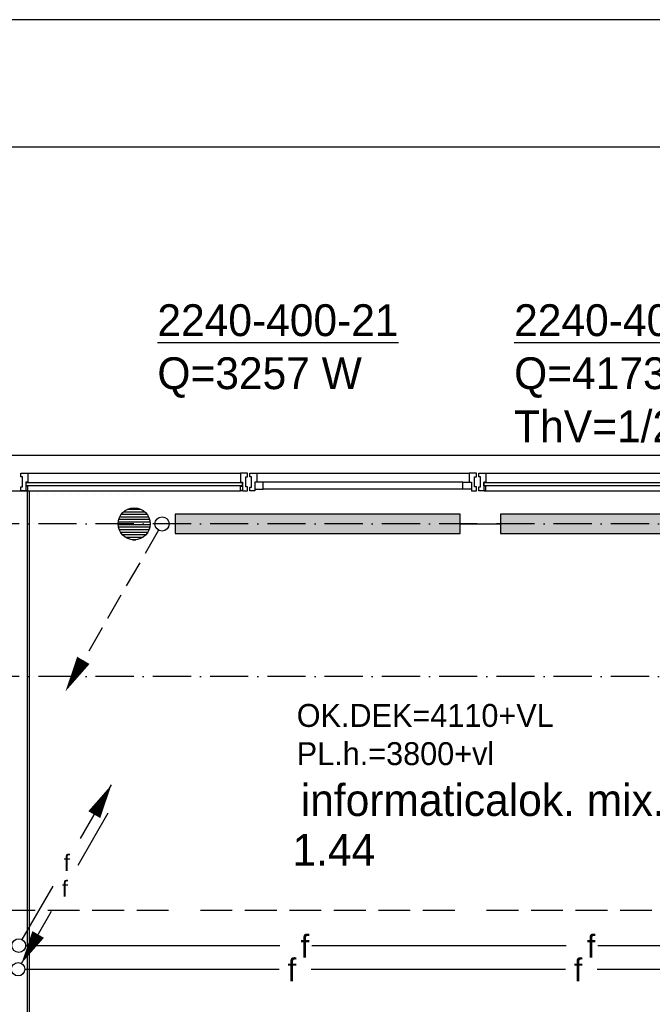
# Model space of a CAD drawing. Extents: x -41378 to 114803, y -24080 to 82188.
# Tile 24 of 137: x -7609 to -2635, y 74453 to 82188. Entities that reach past the tile are written whole.
import ezdxf
from ezdxf.enums import TextEntityAlignment as Align

# ---------------------------------------------------------------- set-up
doc = ezdxf.new("R2010")
doc.units = 0
doc.header["$LTSCALE"] = 50
for name, pattern in [('2322102', [45, 5, -2, 5, -2, 5, -2, 5, -2, 5, -2, 5, -5]), ('2322107', [2000, 1000, 1000]), ('2322140', [45, 40, -5]), ('DASHDOT', [9, 6, -1.5, 0, -1.5])]:
    doc.linetypes.add(name, pattern=pattern)
doc.layers.get('0').update_dxf_attribs({"linetype": 'CONTINUOUS'})
for name, color, linetype in [('00KAD025', 2, 'CONTINUOUS'), ('00KAD070', 5, 'CONTINUOUS'), ('AL$7----_STRAMIEN', 1, 'DASHDOT'), ('AL21----_BUITENWAND', 4, 'CONTINUOUS'), ('AL22----_BINNENWAND', 7, 'CONTINUOUS'), ('AL28----_KONSTRUKTIE', 3, 'CONTINUOUS'), ('AL31----_BUITENKOZ', 7, 'CONTINUOUS'), ('ALXAA---_GEWBETON', 12, 'CONTINUOUS'), ('ALXOU---_GLAS', 7, 'CONTINUOUS'), ('BOUW', 8, 'CONTINUOUS'), ('KABELGGOOT1', 8, 'CONTINUOUS'), ('WI561---', 1, 'CONTINUOUS'), ('WL$1----', 3, 'CONTINUOUS'), ('WL5448--', 4, 'CONTINUOUS'), ('WL561---', 4, 'CONTINUOUS'), ('WL561---_AANVOER', 4, 'CONTINUOUS'), ('WL561---_RETOUR', 4, 'CONTINUOUS'), ('WL5627--', 4, 'CONTINUOUS'), ('WM5448--', 1, 'CONTINUOUS')]:
    doc.layers.add(name, color=color, linetype=linetype)
doc.layers.get('0').freeze()
doc.styles.add('BURO-018', font='BUROFONT.shx', dxfattribs={"height": 90})
doc.styles.add('BURO-025', font='BUROFONT.shx', dxfattribs={"height": 250})

# ---------------------------------------------------------------- blocks, each defined once
blk = doc.blocks.new('LDV1')
at = {"color": 0, "linetype": 'CONTINUOUS'}
for p, q in [((4.5, 7.794), (6.75, 11.691)), ((0.25, 0.433), (2.5, 4.33))]:
    blk.add_line(p, q, dxfattribs=at)
blk.add_lwpolyline([(6.75, 11.691, 0, 1, 0), (5.5, 9.526, 1, 1, 0)], format="xyseb", dxfattribs=at)
blk.add_circle((0, 0), 0.5, dxfattribs=at)
at = {"color": 0, "linetype": 'CONTINUOUS', "style": 'BURO-018'}
blk.add_attdef('LD_TEXT1', text='', height=1.8, dxfattribs=at).set_placement((3.5, 6.062), align=Align.MIDDLE)
blk = doc.blocks.new('LDV3')
at = {"color": 0, "linetype": 'CONTINUOUS'}
for p, q in [((4.5, 7.794), (6.75, 11.691)), ((0.25, 0.433), (2.5, 4.33))]:
    blk.add_line(p, q, dxfattribs=at)
blk.add_lwpolyline([(0.25, 0.433, 0, 1, 0), (1.5, 2.598, 1, 1, 0)], format="xyseb", dxfattribs=at)
blk.add_circle((0, 0), 0.5, dxfattribs=at)
at = {"color": 0, "linetype": 'CONTINUOUS', "style": 'BURO-018'}
blk.add_attdef('LD_TEXT1', text='', height=1.8, dxfattribs=at).set_placement((3.5, 6.062), align=Align.MIDDLE)
blk = doc.blocks.new('CVRINFO2')
at = {"color": 0, "linetype": 'CONTINUOUS', "style": 'BURO-025'}
for tag, p in [('CV_TEXT125', (0, 0)), ('CV_TEXT225', (0, -4.167)), ('CV_TEXT325', (0, -8.333)), ('CV_TEXT425', (0, -12.5))]:
    blk.add_attdef(tag, p, '', height=2.5, dxfattribs=at)
blk = doc.blocks.new('2322401')
at = {"color": 0, "linetype": 'CONTINUOUS'}
for p, q in [((-0.5, 0.5, 1), (-0.5, 0.5)), ((-0.5, 0.5, 1), (-0.5, -0.5, 1)), ((0.5, 0.5, 1), (-0.5, 0.5, 1)), ((0.5, 0.5), (-0.5, 0.5)), ((-0.5, 0.5), (-0.5, -0.5)), ((0.5, 0.5, 1), (0.5, 0.5)), ((0.5, -0.5, 1), (0.5, 0.5, 1)), ((0.5, -0.5), (0.5, 0.5)), ((-0.5, -0.5, 1), (-0.5, -0.5)), ((-0.5, -0.5, 1), (0.5, -0.5, 1)), ((-0.5, -0.5), (0.5, -0.5)), ((0.5, -0.5, 1), (0.5, -0.5))]:
    blk.add_line(p, q, dxfattribs=at)
blk = doc.blocks.new('CVHATCH1')
at = {"color": 0, "linetype": 'CONTINUOUS'}
blk.add_solid([(-0.5, -0.5), (0.5, -0.5), (-0.5, 0.5), (0.5, 0.5)], dxfattribs=at)
blk = doc.blocks.new('LDV2108')
at = {"color": 0, "linetype": 'CONTINUOUS'}
for p, q in [((-0.25, -0.433), (-1.187, -2.057)), ((-1.562, -2.706), (-2.5, -4.33)), ((-2.875, -4.98), (-3.812, -6.603)), ((-4.187, -7.253), (-5.125, -8.877)), ((-5.5, -9.526), (-6.437, -11.15))]:
    blk.add_line(p, q, dxfattribs=at)
blk.add_lwpolyline([(-6.75, -11.691, 0, 1, 0), (-5.5, -9.526, 1, 1, 0)], format="xyseb", dxfattribs=at)
blk.add_circle((0, 0), 0.5, dxfattribs=at)
blk = doc.blocks.new('2322140-1')
at = {"layer": 'WM5448--', "color": 0, "style": 'BURO-018'}
for p in [(-5366.8, 74914.4), (-3116.8, 74914.4), (-5469, 74729), (-3219, 74729)]:
    blk.add_text('f', height=180, rotation=360, dxfattribs=at).set_placement(p, align=Align.MIDDLE)

msp = doc.modelspace()

# ---------------------------------------------------------------- linework, layer by layer
at = {"layer": '00KAD025', "linetype": 'CONTINUOUS'}
msp.add_line((114803.4, 82187.6), (-41378.4, 82187.6), dxfattribs=at)
at = {"layer": '00KAD070', "linetype": 'CONTINUOUS'}
msp.add_line((113803.4, 81187.6), (-40378.4, 81187.6), dxfattribs=at)
at = {"layer": 'AL$7----_STRAMIEN', "color": 1}
for p, q in [((6791, 78227.3), (-30136.5, 78227.3)), ((6791, 77027.3), (-30136.5, 77027.3))]:
    msp.add_line(p, q, dxfattribs=at)
at = {"layer": 'AL21----_BUITENWAND', "color": 8}
msp.add_line((-26149, 78767.3), (7331, 78767.3), dxfattribs=at)
at = {"layer": 'AL22----_BINNENWAND', "color": 8}
for p, q in [((-7684, 78487.3), (-7534, 78487.3)), ((-7534, 78487.3), (-7534, 71877.3))]:
    msp.add_line(p, q, dxfattribs=at)
at = {"layer": 'AL22----_BINNENWAND', "color": 8, "linetype": 'CONTINUOUS'}
msp.add_line((-7549, 78487.3), (-7549, 71877.3), dxfattribs=at)
at = {"layer": 'AL28----_KONSTRUKTIE', "color": 8}
msp.add_circle((-6709, 78227.3), 125, dxfattribs=at)
at = {"layer": 'AL31----_BUITENKOZ', "color": 8, "linetype": 'CONTINUOUS'}
for p, q in [((-7600, 78620.3), (-7600, 78626.3)), ((-7600, 78626.3), (-7581.1, 78626.3)), ((-7600, 78606.8), (-7600, 78620.3)), ((-7600, 78597.3), (-7600, 78606.8)), ((-7600, 78606.8), (-7600, 78606.8)), ((-7586, 78597.3), (-7600, 78597.3)), ((-7586, 78517.3), (-7586, 78597.3)), ((-7581.1, 78626.3), (-7544, 78626.3)), ((-7544, 78626.3), (-7544, 78619.3)), ((-7544, 78619.3), (-7544, 78615.3)), ((-7544, 78615.3), (-7544, 78607.3)), ((-7544, 78607.3), (-7544, 78554.3)), ((-5836.9, 78626.3), (-5874, 78626.3)), ((-5874, 78626.3), (-5874, 78619.3)), ((-5874, 78619.3), (-5874, 78615.3)), ((-5874, 78615.3), (-5874, 78607.3)), ((-5874, 78607.3), (-5874, 78554.3)), ((-5818, 78626.3), (-5836.9, 78626.3)), ((-5832, 78517.3), (-5832, 78597.3)), ((-5832, 78597.3), (-5818, 78597.3)), ((-5818, 78620.3), (-5818, 78626.3)), ((-5818, 78606.3), (-5818, 78620.3)), ((-5818, 78597.3), (-5818, 78606.3)), ((-5818, 78606.3), (-5818, 78606.3)), ((-5800, 78620.3), (-5800, 78626.3)), ((-5800, 78626.3), (-5781.1, 78626.3)), ((-5800, 78606.8), (-5800, 78620.3)), ((-5800, 78596.8), (-5800, 78606.8)), ((-5800, 78606.8), (-5800, 78606.8)), ((-5786, 78596.8), (-5800, 78596.8)), ((-5786, 78516.8), (-5786, 78596.8)), ((-5781.1, 78626.3), (-5744, 78626.3)), ((-5744, 78626.3), (-5744, 78619.3)), ((-5744, 78619.3), (-5744, 78615.3)), ((-5744, 78615.3), (-5744, 78607.3)), ((-5744, 78607.3), (-5744, 78554.3)), ((-4036.9, 78626.3), (-4074, 78626.3)), ((-4074, 78626.3), (-4074, 78619.3)), ((-4074, 78619.3), (-4074, 78615.3)), ((-4074, 78615.3), (-4074, 78607.3)), ((-4074, 78607.3), (-4074, 78554.3)), ((-4018, 78626.3), (-4036.9, 78626.3)), ((-4032, 78517.3), (-4032, 78597.3)), ((-4032, 78597.3), (-4018, 78597.3)), ((-4018, 78620.3), (-4018, 78626.3)), ((-4018, 78606.3), (-4018, 78620.3)), ((-4018, 78597.3), (-4018, 78606.3)), ((-4018, 78606.3), (-4018, 78606.3)), ((-4000, 78620.3), (-4000, 78626.3)), ((-4000, 78626.3), (-3981.1, 78626.3)), ((-4000, 78606.8), (-4000, 78620.3)), ((-4000, 78597.3), (-4000, 78606.8)), ((-4000, 78606.8), (-4000, 78606.8)), ((-3986, 78597.3), (-4000, 78597.3)), ((-3986, 78517.3), (-3986, 78597.3)), ((-3981.1, 78626.3), (-3944, 78626.3)), ((-3944, 78626.3), (-3944, 78619.3)), ((-3944, 78619.3), (-3944, 78615.3)), ((-3944, 78615.3), (-3944, 78607.3)), ((-3944, 78607.3), (-3944, 78554.3)), ((-7600, 78507.3), (-7600, 78517.3)), ((-7600, 78517.3), (-7586, 78517.3)), ((-7600, 78493.3), (-7600, 78507.3)), ((-7600, 78507.3), (-7600, 78507.3)), ((-7544, 78554.3), (-7561, 78554.3)), ((-7561, 78554.3), (-7561, 78487.3)), ((-7561, 78524.3), (-7561, 78492.3)), ((-7544, 78524.3), (-7561, 78524.3)), ((-7544, 78487.3), (-7544, 78524.3)), ((-5874, 78554.3), (-5857, 78554.3)), ((-5874, 78487.3), (-5874, 78524.3)), ((-5874, 78524.3), (-5857, 78524.3)), ((-5857, 78554.3), (-5857, 78487.3)), ((-5857, 78524.3), (-5857, 78492.3)), ((-5818, 78517.3), (-5832, 78517.3)), ((-5818, 78507.3), (-5818, 78517.3)), ((-5818, 78493.3), (-5818, 78507.3)), ((-5818, 78507.3), (-5818, 78507.3)), ((-5800, 78507.3), (-5800, 78516.8)), ((-5800, 78516.8), (-5786, 78516.8)), ((-5800, 78493.3), (-5800, 78507.3)), ((-5800, 78507.3), (-5800, 78507.3)), ((-5744, 78554.3), (-5761, 78554.3)), ((-5761, 78554.3), (-5761, 78487.3)), ((-5761, 78554.3), (-5761, 78500.3)), ((-5694, 78554.3), (-5761, 78554.3)), ((-5694, 78500.3), (-5694, 78554.3)), ((-4124, 78500.3), (-4124, 78554.3)), ((-4124, 78554.3), (-4057, 78554.3)), ((-4074, 78554.3), (-4057, 78554.3)), ((-4057, 78554.3), (-4057, 78487.3)), ((-4057, 78554.3), (-4057, 78500.3)), ((-4018, 78517.3), (-4032, 78517.3)), ((-4018, 78507.3), (-4018, 78517.3)), ((-4018, 78493.3), (-4018, 78507.3)), ((-4018, 78507.3), (-4018, 78507.3)), ((-4000, 78507.3), (-4000, 78517.3)), ((-4000, 78517.3), (-3986, 78517.3)), ((-4000, 78493.3), (-4000, 78507.3)), ((-4000, 78507.3), (-4000, 78507.3)), ((-3944, 78554.3), (-3961, 78554.3)), ((-3961, 78554.3), (-3961, 78487.3)), ((-3961, 78524.3), (-3961, 78492.3)), ((-3944, 78524.3), (-3961, 78524.3)), ((-3944, 78487.3), (-3944, 78524.3)), ((-7600, 78487.3), (-7600, 78493.3)), ((-7561, 78487.3), (-7600, 78487.3)), ((-7561, 78492.3), (-7556, 78492.3)), ((-7556, 78492.3), (-7556, 78487.3)), ((-7556, 78487.3), (-7544, 78487.3)), ((-5862, 78487.3), (-5874, 78487.3)), ((-5857, 78492.3), (-5862, 78492.3)), ((-5862, 78492.3), (-5862, 78487.3)), ((-5857, 78487.3), (-5818, 78487.3)), ((-5818, 78487.3), (-5818, 78493.3)), ((-5800, 78487.3), (-5800, 78493.3)), ((-5761, 78487.3), (-5800, 78487.3)), ((-5761, 78500.3), (-5694, 78500.3)), ((-4057, 78500.3), (-4124, 78500.3)), ((-4057, 78487.3), (-4018, 78487.3)), ((-4018, 78487.3), (-4018, 78493.3)), ((-4000, 78487.3), (-4000, 78493.3)), ((-3961, 78487.3), (-4000, 78487.3)), ((-3961, 78492.3), (-3956, 78492.3)), ((-3956, 78492.3), (-3956, 78487.3)), ((-3956, 78487.3), (-3944, 78487.3))]:
    msp.add_line(p, q, dxfattribs=at)
at = {"layer": 'AL31----_BUITENKOZ', "color": 8}
for p, q in [((-7544, 78626.3), (-5874, 78626.3)), ((-5744, 78626.3), (-4074, 78626.3)), ((-3944, 78626.3), (-2274, 78626.3)), ((-4124, 78554.3), (-5694, 78554.3)), ((-7544, 78487.3), (-5874, 78487.3)), ((-4124, 78500.3), (-5694, 78500.3)), ((-3944, 78487.3), (-2274, 78487.3))]:
    msp.add_line(p, q, dxfattribs=at)
at = {"layer": 'ALXAA---_GEWBETON', "color": 8}
for p, q in [((-6820.9, 78283), (-6597.1, 78283)), ((-6808.5, 78303), (-6609.5, 78303)), ((-6789.4, 78323), (-6628.6, 78323)), ((-6756.3, 78343), (-6661.7, 78343)), ((-6833.9, 78223), (-6584.1, 78223)), ((-6833, 78243), (-6585, 78243)), ((-6831.6, 78203), (-6586.4, 78203)), ((-6828.8, 78263), (-6589.2, 78263)), ((-6825.9, 78183), (-6592.1, 78183)), ((-6816.2, 78163), (-6601.8, 78163)), ((-6801.3, 78143), (-6616.7, 78143)), ((-6777.9, 78123), (-6640.1, 78123)), ((-6722.3, 78103), (-6695.7, 78103))]:
    msp.add_line(p, q, dxfattribs=at)
at = {"layer": 'ALXOU---_GLAS', "color": 8}
for p, q in [((-7559, 78526.3), (-7559, 78552.3)), ((-7559, 78552.3), (-5859, 78552.3)), ((-5859, 78526.3), (-7559, 78526.3)), ((-5859, 78552.3), (-5859, 78526.3)), ((-3959, 78526.3), (-3959, 78552.3)), ((-3959, 78552.3), (-2259, 78552.3)), ((-2259, 78526.3), (-3959, 78526.3))]:
    msp.add_line(p, q, dxfattribs=at)
at = {"layer": 'KABELGGOOT1'}
for p, q in [((-7592.1, 78461), (-7592.1, 78461)), ((-7528.6, 78461), (-7528.6, 78461)), ((-7465.1, 78461), (-7465.1, 78461)), ((-7401.6, 78461), (-7401.6, 78461)), ((-7338.1, 78461), (-7338.1, 78461)), ((-7274.6, 78461), (-7274.6, 78461)), ((-7211.1, 78461), (-7211.1, 78461)), ((-7147.6, 78461), (-7147.6, 78461)), ((-7084.1, 78461), (-7084.1, 78461)), ((-7020.6, 78461), (-7020.6, 78461)), ((-6957.1, 78461), (-6957.1, 78461)), ((-6893.6, 78461), (-6893.6, 78461)), ((-6830.1, 78461), (-6830.1, 78461)), ((-6766.6, 78461), (-6766.6, 78461)), ((-6703.1, 78461), (-6703.1, 78461)), ((-6639.6, 78461), (-6639.6, 78461))]:
    msp.add_line(p, q, dxfattribs=at)
at = {"layer": 'WL5448--', "linetype": '2322140'}
for p, q in [((-7562.5, 74914.4), (-921, 74914.4)), ((-7568.6, 74729), (-1119.5, 74729))]:
    msp.add_line(p, q, dxfattribs=at)
at = {"layer": 'WL561---_AANVOER', "linetype": '2322107'}
msp.add_line((-4146.2, 78227.3), (-3829.5, 78227.3), dxfattribs=at)
at = {"layer": 'WL5627--', "linetype": '2322102'}
msp.add_line((2561.9, 75190.8), (-19834.8, 75190.8), dxfattribs=at)

# ---------------------------------------------------------------- block references
at = {"layer": 'WI561---'}
ref = msp.add_blockref('CVRINFO2', (-6526.3, 79702.2), dxfattribs=dict(at, xscale=100, yscale=100, zscale=100))
ref.add_attrib('CV_TEXT125', '%%u2240-400-21', (-6526.3, 79702.2), dxfattribs={"layer": '0', "color": 2, "linetype": 'CONTINUOUS', "height": 250, "style": 'BURO-025'})
ref.add_attrib('CV_TEXT225', 'Q=3257 W', (-6526.3, 79285.5), dxfattribs={"layer": '0', "color": 2, "linetype": 'CONTINUOUS', "height": 250, "style": 'BURO-025'})
ref = msp.add_blockref('CVRINFO2', (-3721.5, 79702.2), dxfattribs=dict(at, xscale=100, yscale=100, zscale=100))
ref.add_attrib('CV_TEXT125', '%%u2240-400-22', (-3721.5, 79702.2), dxfattribs={"layer": '0', "color": 2, "linetype": 'CONTINUOUS', "height": 250, "style": 'BURO-025'})
ref.add_attrib('CV_TEXT225', 'Q=4173 W', (-3721.5, 79285.5), dxfattribs={"layer": '0', "color": 2, "linetype": 'CONTINUOUS', "height": 250, "style": 'BURO-025'})
ref.add_attrib('CV_TEXT325', 'ThV=1/2', (-3721.5, 78868.9), dxfattribs={"layer": '0', "color": 2, "linetype": 'CONTINUOUS', "height": 250, "style": 'BURO-025'})
at = {"layer": 'WL$1----', "color": 2}
ref = msp.add_blockref('LDV1', (-7616.5, 74914.4), dxfattribs=dict(at, xscale=108, yscale=108, zscale=108))
ref.add_attrib('LD_TEXT1', 'f', dxfattribs={"layer": '0', "color": 1, "linetype": 'CONTINUOUS', "height": 129.6, "style": 'BURO-018'}).set_placement((-7238.5, 75569.1), align=Align.MIDDLE)
ref = msp.add_blockref('LDV3', (-7621.1, 74729), dxfattribs=dict(at, xscale=105, yscale=105, zscale=105))
ref.add_attrib('LD_TEXT1', 'f', dxfattribs={"layer": '0', "color": 1, "linetype": 'CONTINUOUS', "height": 126, "style": 'BURO-018'}).set_placement((-7253.6, 75365.5), align=Align.MIDDLE)
at = {"layer": 'WL561---', "xscale": 2240, "yscale": 150}
for name, p, zscale, rotation in [('2322401', (-5266.2, 78227.3), 400, 180.0000000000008), ('CVHATCH1', (-5266.2, 78227.3), 2240, 180.0000000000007), ('2322401', (-2709.5, 78227.3), 400, 180.0000000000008), ('2322401', (-2709.5, 78227.3), 400, 180.0000000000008), ('CVHATCH1', (-2709.5, 78227.3), 2240, 180.0000000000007), ('CVHATCH1', (-2709.5, 78227.3), 2240, 180.0000000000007)]:
    msp.add_blockref(name, p, dxfattribs=dict(at, zscale=zscale, rotation=rotation))
at = {"layer": 'WL561---_RETOUR', "color": 2, "xscale": 112.5, "yscale": 112.5, "zscale": 112.5}
msp.add_blockref('LDV2108', (-6489.5, 78226.7), dxfattribs=at)
at = {"layer": 'WM5448--'}
msp.add_blockref('2322140-1', (0, 0), dxfattribs=at)

# ---------------------------------------------------------------- texts
at = {"layer": 'BOUW', "color": 1, "style": 'BURO-018'}
for s, p in [('OK.DEK=4110+VL', (-5430.7, 76632.4)), ('PL.h.=3800+vl', (-5430.7, 76332.4))]:
    msp.add_text(s, height=180, dxfattribs=at).set_placement(p)
at = {"layer": 'BOUW', "style": 'BURO-025'}
for s, p in [('informaticalok. mix. lessen', (-5398.9, 75932.8)), ('1.44', (-5464.3, 75542))]:
    msp.add_text(s, height=250, dxfattribs=at).set_placement(p)

doc.saveas('drawing.dxf')
